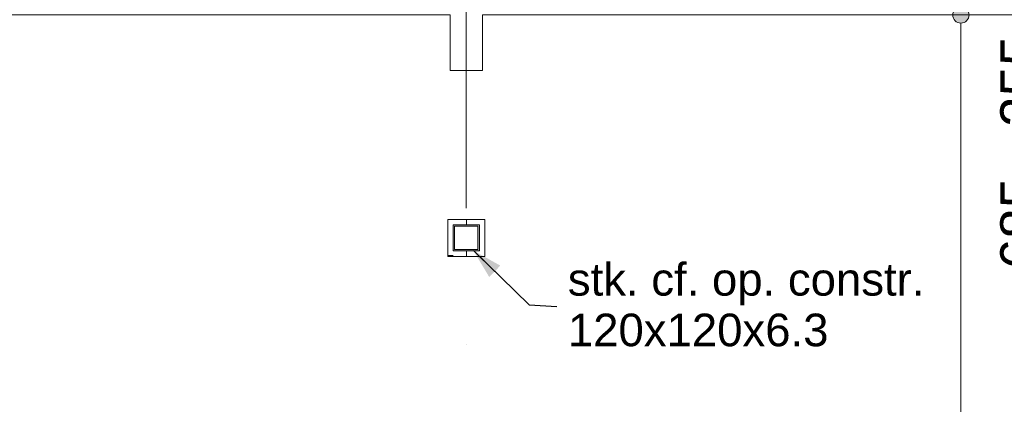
# Model space of a CAD drawing. Header units: millimetres. Extents: x -54205 to 167969, y -3415 to 61516.
# Tile 145 of 239: x 33944 to 38477, y 25716 to 27484. Entities that reach past the tile are written whole.
import ezdxf
from ezdxf.enums import TextEntityAlignment as Align

# ---------------------------------------------------------------- set-up
doc = ezdxf.new("R2010")
doc.units = ezdxf.units.MM
doc.header["$MEASUREMENT"] = 0
doc.linetypes.add('streep-punt', pattern=[2500, 1250, -625, 0, -625])
for name, color, linetype in [('22 C Binnenwanden te slopen', 7, 'Continuous'), ('Maatvoering 1_ 100', 7, 'Continuous'), ('Maatvoering 1_ 100 2D arcering', 7, 'Continuous'), ('New_22 NC Binnenwanden', 7, 'Continuous'), ('New_22 NC Binnenwanden Doorsnede-arcering', 7, 'Continuous'), ('New_28 Draagconstructies - kolom', 7, 'Continuous'), ('New_28 Draagconstructies - kolom Doorsnede-arcering', 7, 'Continuous'), ('New_Maatvoering 1_ 100', 7, 'Continuous'), ('New_Maatvoering 1_ 100 2D arcering', 7, 'Continuous'), ('New_Ruimtefuncties Zone omranding', 7, 'Continuous'), ('Stramien', 7, 'Continuous')]:
    doc.layers.add(name, color=color, linetype=linetype)
doc.styles.add('GENERATED_STYLE_1', font='arial.ttf')
doc.styles.add('GENERATED_STYLE_2', font='arial.ttf')
doc.dimstyles.new('GENERATED_STYLE__1', dxfattribs={"dimtxt": 250, "dimasz": 142.5, "dimexe": 0.18, "dimexo": 0.0625, "dimgap": 0, "dimtad": 1, "dimtih": 1, "dimtoh": 1, "dimdec": 0, "dimzin": 0, "dimdsep": 46, "dimtxsty": 'GENERATED_STYLE_2', "dimblk": 'ARROWHEAD_11', "dimblk1": 'ARROWHEAD_11', "dimblk2": 'ARROWHEAD_11', "dimcen": 0.09, "dimse1": 1, "dimse2": 1, "dimclrd": 1, "dimclre": 1, "dimclrt": 2, "dimadec": 1, "dimazin": 0, "dimtfac": 1, "dimtdec": 4, "dimtmove": 0, "dimatfit": 3, "dimfxl": 1, "dimtolj": 1, "dimtzin": 0, "dimarcsym": 0})
doc.dimstyles.new('GENERATED_STYLE__12', dxfattribs={"dimtxt": 0.18, "dimasz": 136.8, "dimexe": 0.18, "dimexo": 0.0625, "dimgap": 0, "dimtad": 0, "dimtih": 1, "dimtoh": 1, "dimdec": 4, "dimzin": 0, "dimdsep": 46, "dimcen": 0.09, "dimadec": 0, "dimazin": 0, "dimtfac": 1, "dimtdec": 4, "dimtmove": 0, "dimatfit": 3, "dimldrblk": 'ARROWHEAD_5', "dimfxl": 1, "dimtolj": 1, "dimtzin": 0, "dimarcsym": 0})
doc.dimstyles.new('GENERATED_STYLE__4', dxfattribs={"dimtxt": 250, "dimasz": 142.5, "dimexe": 0.18, "dimexo": 0.0625, "dimgap": 0, "dimtad": 1, "dimdec": 0, "dimzin": 0, "dimdsep": 46, "dimtxsty": 'GENERATED_STYLE_2', "dimblk": 'ARROWHEAD_11', "dimblk1": 'ARROWHEAD_11', "dimblk2": 'ARROWHEAD_11', "dimcen": 0.09, "dimse1": 1, "dimse2": 1, "dimclrd": 1, "dimclre": 1, "dimclrt": 2, "dimadec": 1, "dimazin": 0, "dimtfac": 1, "dimtdec": 4, "dimtmove": 0, "dimatfit": 3, "dimfxl": 1, "dimtolj": 1, "dimtzin": 0, "dimarcsym": 0})
doc.dimstyles.new('GENERATED_STYLE__7', dxfattribs={"dimtxt": 179.999995, "dimasz": 142.5, "dimexe": 0.18, "dimexo": 0.0625, "dimgap": 0, "dimtad": 1, "dimdec": 0, "dimzin": 0, "dimdsep": 46, "dimtxsty": 'GENERATED_STYLE_1', "dimblk": 'ARROWHEAD_11', "dimblk1": 'ARROWHEAD_11', "dimblk2": 'ARROWHEAD_11', "dimcen": 0.09, "dimse1": 1, "dimse2": 1, "dimclrd": 1, "dimclre": 1, "dimclrt": 2, "dimadec": 1, "dimazin": 0, "dimtfac": 1, "dimtdec": 4, "dimtmove": 0, "dimatfit": 3, "dimfxl": 1, "dimtolj": 1, "dimtzin": 0, "dimarcsym": 0})
doc.dimstyles.new('GENERATED_STYLE__9', dxfattribs={"dimtxt": 179.999995, "dimasz": 142.5, "dimexe": 0.18, "dimexo": 0.0625, "dimgap": 0, "dimtad": 1, "dimdec": 0, "dimzin": 0, "dimdsep": 46, "dimtxsty": 'GENERATED_STYLE_1', "dimblk": 'ARROWHEAD_11', "dimblk1": 'ARROWHEAD_11', "dimblk2": 'ARROWHEAD_11', "dimcen": 0.09, "dimse1": 1, "dimse2": 1, "dimclrd": 1, "dimclre": 1, "dimclrt": 2, "dimadec": 1, "dimazin": 0, "dimtfac": 1, "dimtdec": 4, "dimtmove": 2, "dimatfit": 3, "dimfxl": 1, "dimtolj": 1, "dimtzin": 0, "dimarcsym": 0})
pattern_1 = [(1e-14, (0, 0), (0, 200), [])]
pattern_2 = [(270, (0, 0), (200, 0), [])]
pattern_3 = [(90, (0, 0), (-200, 0), [])]

# ---------------------------------------------------------------- blocks, each defined once
blk = doc.blocks.new('Wall_204_1', base_point=(36000, 27250.9))
at = {"layer": '22 C Binnenwanden te slopen', "color": 1, "linetype": 'Continuous', "lineweight": 0, "flags": 128}
for points in [[(35925, 27505.9), (35925, 27250.9)], [(36075, 27250.9), (36075, 27505.9)], [(35925, 27250.9), (36075, 27250.9)]]:
    blk.add_lwpolyline(points, dxfattribs=at)
blk = doc.blocks.new('Wall_380_1', base_point=(35915, 26395.6))
at = {"layer": 'New_22 NC Binnenwanden Doorsnede-arcering', "linetype": 'Continuous', "lineweight": 0, "true_color": 0x000000}
h = blk.add_hatch(dxfattribs=at)
h.set_pattern_fill('930_Lijnen_vert_200_0001', color=18, style=0, pattern_type=2)
h.set_pattern_definition(pattern_1)
h.paths.add_polyline_path([(35940, 26565.6), (35915, 26565.6), (35940, 26540.6)])
h = blk.add_hatch(dxfattribs=at)
h.set_pattern_fill('930_Lijnen_vert_200_0001', color=18, style=0, pattern_type=2)
h.set_pattern_definition(pattern_1)
h.paths.add_polyline_path([(35940, 26540.6), (35915, 26565.6), (35915, 26540.6)])
h = blk.add_hatch(dxfattribs=at)
h.set_pattern_fill('930_Lijnen_vert_200_0001', color=18, style=0, pattern_type=2)
h.set_pattern_definition(pattern_1)
h.paths.add_polyline_path([(35940, 26420.6), (35940, 26540.6), (35915, 26540.6), (35915, 26420.6)])
h = blk.add_hatch(dxfattribs=at)
h.set_pattern_fill('930_Lijnen_vert_200_0001', color=18, style=0, pattern_type=2)
h.set_pattern_definition(pattern_1)
h.paths.add_polyline_path([(35940, 26420.6), (35915, 26395.6), (35940, 26395.6)])
h = blk.add_hatch(dxfattribs=at)
h.set_pattern_fill('930_Lijnen_vert_200_0001', color=18, style=0, pattern_type=2)
h.set_pattern_definition(pattern_1)
h.paths.add_polyline_path([(35915, 26420.6), (35915, 26395.6), (35940, 26420.6)])
at = {"layer": 'New_22 NC Binnenwanden', "color": 1, "linetype": 'Continuous', "lineweight": 0, "flags": 128}
for points in [[(35915, 26565.6), (35940, 26565.6)], [(35915, 26565.6), (35915, 26395.6)], [(35940, 26420.6), (35940, 26540.6)], [(35915, 26395.6), (35940, 26395.6)]]:
    blk.add_lwpolyline(points, dxfattribs=at)
blk = doc.blocks.new('Wall_381_1', base_point=(35915, 26565.6))
at = {"layer": 'New_22 NC Binnenwanden Doorsnede-arcering', "linetype": 'Continuous', "lineweight": 0, "true_color": 0x000000}
h = blk.add_hatch(dxfattribs=at)
h.set_pattern_fill('930_Lijnen_vert_200_0001', color=18, style=0, pattern_type=2)
h.set_pattern_definition(pattern_2)
h.paths.add_polyline_path([(35940, 26540.6), (36060, 26540.6), (36060, 26565.6), (35940, 26565.6)])
h = blk.add_hatch(dxfattribs=at)
h.set_pattern_fill('930_Lijnen_vert_200_0001', color=18, style=0, pattern_type=2)
h.set_pattern_definition(pattern_2)
h.paths.add_polyline_path([(36060, 26540.6), (36085, 26540.6), (36085, 26565.6)])
h = blk.add_hatch(dxfattribs=at)
h.set_pattern_fill('930_Lijnen_vert_200_0001', color=18, style=0, pattern_type=2)
h.set_pattern_definition(pattern_2)
h.paths.add_polyline_path([(36060, 26540.6), (36085, 26565.6), (36060, 26565.6)])
at = {"layer": 'New_22 NC Binnenwanden', "color": 1, "linetype": 'Continuous', "lineweight": 0, "flags": 128}
for points in [[(36085, 26565.6), (35940, 26565.6)], [(36085, 26565.6), (36085, 26540.6)], [(35940, 26540.6), (36060, 26540.6)]]:
    blk.add_lwpolyline(points, dxfattribs=at)
blk = doc.blocks.new('Wall_382_1', base_point=(35915, 26395.6))
at = {"layer": 'New_22 NC Binnenwanden Doorsnede-arcering', "linetype": 'Continuous', "lineweight": 0, "true_color": 0x000000}
h = blk.add_hatch(dxfattribs=at)
h.set_pattern_fill('930_Lijnen_vert_200_0001', color=18, style=0, pattern_type=2)
h.set_pattern_definition(pattern_3)
h.paths.add_polyline_path([(36060, 26420.6), (35940, 26420.6), (35940, 26395.6), (36060, 26395.6)])
h = blk.add_hatch(dxfattribs=at)
h.set_pattern_fill('930_Lijnen_vert_200_0001', color=18, style=0, pattern_type=2)
h.set_pattern_definition(pattern_3)
h.paths.add_polyline_path([(36060, 26420.6), (36085, 26395.6), (36085, 26420.6)])
h = blk.add_hatch(dxfattribs=at)
h.set_pattern_fill('930_Lijnen_vert_200_0001', color=18, style=0, pattern_type=2)
h.set_pattern_definition(pattern_3)
h.paths.add_polyline_path([(36060, 26420.6), (36060, 26395.6), (36085, 26395.6)])
at = {"layer": 'New_22 NC Binnenwanden', "color": 1, "linetype": 'Continuous', "lineweight": 0, "flags": 128}
for points in [[(36060, 26420.6), (35940, 26420.6)], [(35940, 26395.6), (36085, 26395.6)], [(36085, 26395.6), (36085, 26420.6)]]:
    blk.add_lwpolyline(points, dxfattribs=at)
blk = doc.blocks.new('Wall_383_1', base_point=(36085, 26395.6))
at = {"layer": 'New_22 NC Binnenwanden Doorsnede-arcering', "linetype": 'Continuous', "lineweight": 0, "true_color": 0x000000}
h = blk.add_hatch(dxfattribs=at)
h.set_pattern_fill('930_Lijnen_vert_200_0001', color=18, style=0, pattern_type=2)
h.set_pattern_definition([(180, (0, 0), (0, 200), [])])
h.paths.add_polyline_path([(36060, 26540.6), (36060, 26420.6), (36085, 26420.6), (36085, 26540.6)])
at = {"layer": 'New_22 NC Binnenwanden', "color": 1, "linetype": 'Continuous', "lineweight": 0, "flags": 128}
for points in [[(36060, 26540.6), (36060, 26420.6)], [(36085, 26420.6), (36085, 26540.6)]]:
    blk.add_lwpolyline(points, dxfattribs=at)
blk = doc.blocks.new('Standard grid marker')
at = {"layer": 'Stramien', "color": 1, "linetype": 'streep-punt', "lineweight": 0}
blk.add_line((1000, 0), (61400.2, 0), dxfattribs=at)
at = {"layer": 'Stramien', "color": 2, "lineweight": 0, "style": 'GENERATED_STYLE_1'}
for tag, p in [('AC_MarkerText_1_0', (-245, -80)), ('AC_MarkerText_1_1', (63155.2, -80))]:
    blk.add_attdef(tag, text='', height=350, rotation=270, dxfattribs=at).set_placement(p, align=Align.TOP_CENTER)
blk = doc.blocks.new('*D1253')
at = {"layer": 'Maatvoering 1_ 100 2D arcering', "linetype": 'Continuous', "lineweight": 0}
for points in [[(64027.5, 56215.9), (64030.4, 56201.6), (64038.5, 56189.4), (64050.6, 56181.3), (64065, 56178.4), (64079.4, 56181.3), (64091.5, 56189.4), (64099.6, 56201.6), (64102.5, 56215.9), (64099.6, 56230.3), (64091.5, 56242.4), (64079.4, 56250.6), (64065, 56253.4), (64050.6, 56250.6), (64038.5, 56242.4), (64030.4, 56230.3)], [(64027.5, 3115.7), (64030.4, 3101.3), (64038.5, 3089.2), (64050.6, 3081), (64065, 3078.2), (64079.4, 3081), (64091.5, 3089.2), (64099.6, 3101.3), (64102.5, 3115.7), (64099.6, 3130), (64091.5, 3142.2), (64079.4, 3150.3), (64065, 3153.2), (64050.6, 3150.3), (64038.5, 3142.2), (64030.4, 3130)]]:
    blk.add_hatch(color=1, dxfattribs=at).paths.add_polyline_path(points)
at = {"layer": 'Maatvoering 1_ 100', "color": 1, "linetype": 'Continuous', "lineweight": 0}
for p, q in [((64065, 56253.4), (64065, 56290.9)), ((64027.5, 56215.9), (63924.4, 56215.9)), ((64205.6, 56215.9), (64102.5, 56215.9)), ((64065, 3153.2), (64065, 56178.4)), ((64027.5, 3115.7), (63924.4, 3115.7)), ((64205.6, 3115.7), (64102.5, 3115.7)), ((64065, 3040.7), (64065, 3078.2))]:
    blk.add_line(p, q, dxfattribs=at)
for centre in [(64065, 56215.9), (64065, 3115.7)]:
    blk.add_circle(centre, 37.5, dxfattribs=at)
at = {"layer": 'Maatvoering 1_ 100', "color": 2, "lineweight": 0, "insert": (64015, 29141.5), "char_height": 250, "attachment_point": 7, "rotation": 90, "style": 'GENERATED_STYLE_2'}
blk.add_mtext('\\A1;{\\pql;\\fArial|b1|i0|c0|p0;\\W1.000000;53.100}', dxfattribs=at)
blk = doc.blocks.new('ARROWHEAD_11')
at = {"color": 0, "linetype": 'Continuous', "lineweight": 0}
blk.add_line((0, 0), (-1, 0), dxfattribs=at)
at = {"color": 0, "linetype": 'Continuous', "lineweight": 0, "const_width": 0.25, "flags": 128}
blk.add_lwpolyline([(-0.125, 0, 1), (0.125, 0, 1)], format="xyb", close=True, dxfattribs=at)
blk = doc.blocks.new('*D1270')
at = {"layer": 'New_Maatvoering 1_ 100 2D arcering', "linetype": 'Continuous', "lineweight": 0}
for points in [[(62027.5, 56215.9), (62030.4, 56201.6), (62038.5, 56189.4), (62050.6, 56181.3), (62065, 56178.4), (62079.4, 56181.3), (62091.5, 56189.4), (62099.6, 56201.6), (62102.5, 56215.9), (62099.6, 56230.3), (62091.5, 56242.4), (62079.4, 56250.6), (62065, 56253.4), (62050.6, 56250.6), (62038.5, 56242.4), (62030.4, 56230.3)], [(62027.5, 25860.9), (62030.4, 25846.5), (62038.5, 25834.4), (62050.6, 25826.3), (62065, 25823.4), (62079.4, 25826.3), (62091.5, 25834.4), (62099.6, 25846.5), (62102.5, 25860.9), (62099.6, 25875.2), (62091.5, 25887.4), (62079.4, 25895.5), (62065, 25898.4), (62050.6, 25895.5), (62038.5, 25887.4), (62030.4, 25875.2)]]:
    blk.add_hatch(color=1, dxfattribs=at).paths.add_polyline_path(points)
at = {"layer": 'New_Maatvoering 1_ 100', "color": 1, "linetype": 'Continuous', "lineweight": 0}
for p, q in [((62065, 56253.4), (62065, 56290.9)), ((62027.5, 56215.9), (61924.4, 56215.9)), ((62205.6, 56215.9), (62102.5, 56215.9)), ((62065, 25898.4), (62065, 56178.4)), ((62027.5, 25860.9), (61924.4, 25860.9)), ((62205.6, 25860.9), (62102.5, 25860.9)), ((62065, 25785.9), (62065, 25823.4))]:
    blk.add_line(p, q, dxfattribs=at)
for centre in [(62065, 56215.9), (62065, 25860.9)]:
    blk.add_circle(centre, 37.5, dxfattribs=at)
at = {"layer": 'New_Maatvoering 1_ 100', "color": 2, "lineweight": 0, "insert": (62029, 40660.9), "char_height": 180, "attachment_point": 7, "rotation": 90, "style": 'GENERATED_STYLE_1'}
blk.add_mtext('\\A1;{\\pql;\\fArial|b0|i0|c0|p0;\\W1.000000;30.355}', dxfattribs=at)
blk = doc.blocks.new('*D1271')
at = {"layer": 'New_Maatvoering 1_ 100 2D arcering', "linetype": 'Continuous', "lineweight": 0}
for points in [[(61527.5, 27780.9), (61530.4, 27766.6), (61538.5, 27754.4), (61550.6, 27746.3), (61565, 27743.4), (61579.4, 27746.3), (61591.5, 27754.4), (61599.6, 27766.6), (61602.5, 27780.9), (61599.6, 27795.3), (61591.5, 27807.4), (61579.4, 27815.6), (61565, 27818.4), (61550.6, 27815.6), (61538.5, 27807.4), (61530.4, 27795.3)], [(61527.5, 25860.9), (61530.4, 25846.5), (61538.5, 25834.4), (61550.6, 25826.3), (61565, 25823.4), (61579.4, 25826.3), (61591.5, 25834.4), (61599.6, 25846.5), (61602.5, 25860.9), (61599.6, 25875.2), (61591.5, 25887.4), (61579.4, 25895.5), (61565, 25898.4), (61550.6, 25895.5), (61538.5, 25887.4), (61530.4, 25875.2)]]:
    blk.add_hatch(color=1, dxfattribs=at).paths.add_polyline_path(points)
at = {"layer": 'New_Maatvoering 1_ 100', "color": 1, "linetype": 'Continuous', "lineweight": 0}
for p, q in [((61527.5, 27780.9), (61424.4, 27780.9)), ((61565, 25898.4), (61565, 27743.4)), ((61705.6, 27780.9), (61602.5, 27780.9)), ((61527.5, 25860.9), (61424.4, 25860.9)), ((61705.6, 25860.9), (61602.5, 25860.9)), ((61565, 25785.9), (61565, 25823.4))]:
    blk.add_line(p, q, dxfattribs=at)
for centre in [(61565, 27780.9), (61565, 25860.9)]:
    blk.add_circle(centre, 37.5, dxfattribs=at)
at = {"layer": 'New_Maatvoering 1_ 100', "color": 2, "lineweight": 0, "insert": (61529, 26512), "char_height": 180, "attachment_point": 7, "rotation": 90, "style": 'GENERATED_STYLE_1'}
blk.add_mtext('\\A1;{\\pql;\\fArial|b0|i0|c0|p0;\\W1.000000;1.920}', dxfattribs=at)
blk = doc.blocks.new('*D1276')
at = {"layer": 'Maatvoering 1_ 100 2D arcering', "linetype": 'Continuous', "lineweight": 0}
for points in [[(-1137.6, 60015.9), (-1134.7, 60001.6), (-1126.6, 59989.4), (-1114.4, 59981.3), (-1100.1, 59978.4), (-1085.7, 59981.3), (-1073.6, 59989.4), (-1065.4, 60001.6), (-1062.6, 60015.9), (-1065.4, 60030.3), (-1073.6, 60042.4), (-1085.7, 60050.6), (-1100.1, 60053.4), (-1114.4, 60050.6), (-1126.6, 60042.4), (-1134.7, 60030.3)], [(57892.5, 60015.9), (57895.4, 60001.6), (57903.5, 59989.4), (57915.6, 59981.3), (57930, 59978.4), (57944.4, 59981.3), (57956.5, 59989.4), (57964.6, 60001.6), (57967.5, 60015.9), (57964.6, 60030.3), (57956.5, 60042.4), (57944.4, 60050.6), (57930, 60053.4), (57915.6, 60050.6), (57903.5, 60042.4), (57895.4, 60030.3)]]:
    blk.add_hatch(color=1, dxfattribs=at).paths.add_polyline_path(points)
at = {"layer": 'Maatvoering 1_ 100', "color": 1, "linetype": 'Continuous', "lineweight": 0}
for p, q in [((-1100.1, 60053.4), (-1100.1, 60156.5)), ((57930, 60053.4), (57930, 60156.5)), ((-1100.1, 59875.3), (-1100.1, 59978.4)), ((-1062.6, 60015.9), (57892.5, 60015.9)), ((57930, 59875.3), (57930, 59978.4)), ((57967.5, 60015.9), (58005, 60015.9))]:
    blk.add_line(p, q, dxfattribs=at)
for centre in [(-1100.1, 60015.9), (57930, 60015.9)]:
    blk.add_circle(centre, 37.5, dxfattribs=at)
at = {"layer": 'Maatvoering 1_ 100', "color": 2, "lineweight": 0, "insert": (27890.6, 60065.9), "char_height": 250, "attachment_point": 7, "style": 'GENERATED_STYLE_2'}
blk.add_mtext('\\A1;{\\pql;\\fArial|b1|i0|c0|p0;\\W1.000000;59.030}', dxfattribs=at)
blk = doc.blocks.new('*D1493')
at = {"layer": 'New_Maatvoering 1_ 100 2D arcering', "linetype": 'Continuous', "lineweight": 0}
for points in [[(38239.4, 27505.9), (38242.3, 27491.6), (38250.4, 27479.4), (38262.6, 27471.3), (38276.9, 27468.4), (38291.3, 27471.3), (38303.4, 27479.4), (38311.6, 27491.6), (38314.4, 27505.9), (38311.6, 27520.3), (38303.4, 27532.4), (38291.3, 27540.6), (38276.9, 27543.4), (38262.6, 27540.6), (38250.4, 27532.4), (38242.3, 27520.3)], [(38239.4, 20105.9), (38242.3, 20091.6), (38250.4, 20079.4), (38262.6, 20071.3), (38276.9, 20068.4), (38291.3, 20071.3), (38303.4, 20079.4), (38311.6, 20091.6), (38314.4, 20105.9), (38311.6, 20120.3), (38303.4, 20132.4), (38291.3, 20140.6), (38276.9, 20143.4), (38262.6, 20140.6), (38250.4, 20132.4), (38242.3, 20120.3)]]:
    blk.add_hatch(color=1, dxfattribs=at).paths.add_polyline_path(points)
at = {"layer": 'New_Maatvoering 1_ 100', "color": 1, "linetype": 'Continuous', "lineweight": 0}
for p, q in [((38276.9, 27543.4), (38276.9, 27580.9)), ((38239.4, 27505.9), (38136.3, 27505.9)), ((38417.5, 27505.9), (38314.4, 27505.9)), ((38276.9, 20143.4), (38276.9, 27468.4)), ((38239.4, 20105.9), (38136.3, 20105.9)), ((38417.5, 20105.9), (38314.4, 20105.9))]:
    blk.add_line(p, q, dxfattribs=at)
for centre in [(38276.9, 27505.9), (38276.9, 20105.9)]:
    blk.add_circle(centre, 37.5, dxfattribs=at)
at = {"layer": 'New_Maatvoering 1_ 100', "color": 2, "lineweight": 0, "char_height": 180, "attachment_point": 7, "rotation": 90, "style": 'GENERATED_STYLE_1'}
for s, insert in [('\\A1;{\\pql;\\fArial|b0|i0|c0|p0;\\W1.000000;7.400}', (38240.9, 23497)), ('\\A1;{\\pql;\\fArial|b0|i0|c0|p0;\\W1.000000;100}', (38240.9, 20143.4))]:
    blk.add_mtext(s, dxfattribs=dict(at, insert=insert))
blk = doc.blocks.new('*D1501')
at = {"layer": 'New_Maatvoering 1_ 100 2D arcering', "linetype": 'Continuous', "lineweight": 0}
for points in [[(38639.4, 26565.9), (38642.3, 26551.6), (38650.4, 26539.4), (38662.6, 26531.3), (38676.9, 26528.4), (38691.3, 26531.3), (38703.4, 26539.4), (38711.6, 26551.6), (38714.4, 26565.9), (38711.6, 26580.3), (38703.4, 26592.4), (38691.3, 26600.6), (38676.9, 26603.4), (38662.6, 26600.6), (38650.4, 26592.4), (38642.3, 26580.3)], [(38639.4, 21620.9), (38642.3, 21606.6), (38650.4, 21594.4), (38662.6, 21586.3), (38676.9, 21583.4), (38691.3, 21586.3), (38703.4, 21594.4), (38711.6, 21606.6), (38714.4, 21620.9), (38711.6, 21635.3), (38703.4, 21647.4), (38691.3, 21655.6), (38676.9, 21658.4), (38662.6, 21655.6), (38650.4, 21647.4), (38642.3, 21635.3)]]:
    blk.add_hatch(color=1, dxfattribs=at).paths.add_polyline_path(points)
at = {"layer": 'New_Maatvoering 1_ 100', "color": 1, "linetype": 'Continuous', "lineweight": 0}
for p, q in [((38639.4, 26565.9), (38536.3, 26565.9)), ((38817.5, 26565.9), (38714.4, 26565.9)), ((38676.9, 21658.4), (38676.9, 26528.4)), ((38639.4, 21620.9), (38536.3, 21620.9)), ((38817.5, 21620.9), (38714.4, 21620.9))]:
    blk.add_line(p, q, dxfattribs=at)
for centre in [(38676.9, 26565.9), (38676.9, 21620.9)]:
    blk.add_circle(centre, 37.5, dxfattribs=at)
at = {"layer": 'New_Maatvoering 1_ 100', "color": 2, "lineweight": 0, "char_height": 180, "attachment_point": 7, "rotation": 90, "style": 'GENERATED_STYLE_1'}
for s, insert in [('\\A1;{\\pql;\\fArial|b0|i0|c0|p0;\\W1.000000;685}', (38640.9, 26337.2)), ('\\A1;{\\pql;\\fArial|b0|i0|c0|p0;\\W1.000000;4.945}', (38640.9, 23784.5))]:
    blk.add_mtext(s, dxfattribs=dict(at, insert=insert))
blk = doc.blocks.new('*D1502')
at = {"layer": 'New_Maatvoering 1_ 100 2D arcering', "linetype": 'Continuous', "lineweight": 0}
for points in [[(38639.4, 27250.9), (38642.3, 27236.6), (38650.4, 27224.4), (38662.6, 27216.3), (38676.9, 27213.4), (38691.3, 27216.3), (38703.4, 27224.4), (38711.6, 27236.6), (38714.4, 27250.9), (38711.6, 27265.3), (38703.4, 27277.4), (38691.3, 27285.6), (38676.9, 27288.4), (38662.6, 27285.6), (38650.4, 27277.4), (38642.3, 27265.3)], [(38639.4, 26565.9), (38642.3, 26551.6), (38650.4, 26539.4), (38662.6, 26531.3), (38676.9, 26528.4), (38691.3, 26531.3), (38703.4, 26539.4), (38711.6, 26551.6), (38714.4, 26565.9), (38711.6, 26580.3), (38703.4, 26592.4), (38691.3, 26600.6), (38676.9, 26603.4), (38662.6, 26600.6), (38650.4, 26592.4), (38642.3, 26580.3)]]:
    blk.add_hatch(color=1, dxfattribs=at).paths.add_polyline_path(points)
at = {"layer": 'New_Maatvoering 1_ 100', "color": 1, "linetype": 'Continuous', "lineweight": 0}
for p, q in [((38639.4, 27250.9), (38536.3, 27250.9)), ((38817.5, 27250.9), (38714.4, 27250.9)), ((38676.9, 26603.4), (38676.9, 27213.4)), ((38639.4, 26565.9), (38536.3, 26565.9)), ((38817.5, 26565.9), (38714.4, 26565.9))]:
    blk.add_line(p, q, dxfattribs=at)
for centre in [(38676.9, 27250.9), (38676.9, 26565.9)]:
    blk.add_circle(centre, 37.5, dxfattribs=at)
at = {"layer": 'New_Maatvoering 1_ 100', "color": 2, "lineweight": 0, "insert": (38640.9, 26991.2), "char_height": 180, "attachment_point": 7, "rotation": 90, "style": 'GENERATED_STYLE_1'}
blk.add_mtext('\\A1;{\\pql;\\fArial|b0|i0|c0|p0;\\W1.000000;255}', dxfattribs=at)
blk = doc.blocks.new('ARROWHEAD_5')
at = {"linetype": 'Continuous', "lineweight": 0}
blk.add_hatch(color=0, dxfattribs=at).paths.add_polyline_path([(-1, 0.2679), (0, 0), (-1, -0.2679)])
at = {"color": 0, "linetype": 'Continuous', "lineweight": 0}
blk.add_line((0, 0), (-1, 0), dxfattribs=at)
blk = doc.blocks.new('Buis vk warmgew kolom 27')
at = {"layer": 'New_28 Draagconstructies - kolom Doorsnede-arcering', "linetype": 'Continuous', "lineweight": 0, "true_color": 0x000000}
h = blk.add_hatch(color=18, dxfattribs=at)
h.paths.add_polyline_path([(-60, -60), (60, -60), (60, 60), (-60, 60)])
h.paths.add_polyline_path([(-53.7, -53.7), (-53.7, 53.7), (53.7, 53.7), (53.7, -53.7)], flags=0)
at = {"layer": 'New_28 Draagconstructies - kolom', "color": 1, "linetype": 'Continuous', "lineweight": 0}
for p, q in [((60, 60), (-60, 60)), ((-60, 60), (-60, -60)), ((-53.7, -53.7), (-53.7, 53.7)), ((-53.7, 53.7), (53.7, 53.7)), ((53.7, 53.7), (53.7, -53.7)), ((60, -60), (60, 60)), ((-60, -60), (60, -60)), ((53.7, -53.7), (-53.7, -53.7))]:
    blk.add_line(p, q, dxfattribs=at)

msp = doc.modelspace()

# ---------------------------------------------------------------- linework, layer by layer
at = {"layer": 'New_Ruimtefuncties Zone omranding', "color": 9, "linetype": 'Continuous', "lineweight": 0, "flags": 128}
msp.add_lwpolyline([(39525, 27505.9), (36075, 27505.9), (36075, 27250.9), (35925, 27250.9), (35925, 27505.9), (32400, 27505.9), (32400, 25420.9), (32150, 25420.9), (32150, 25760.9), (30525, 25760.9), (30525, 22206.9), (32475, 22206.9), (32475, 20550.9), (32581.1, 20550.9), (32581.1, 20355.9), (35085, 20355.9), (35085, 20580.9), (35185, 20580.9), (35185, 20105.9), (35730, 20105.9), (35730, 20580.9), (36270, 20580.9), (36270, 20105.9), (39425, 20105.9)], dxfattribs=at)

# ---------------------------------------------------------------- block references
at = {"layer": '22 C Binnenwanden te slopen', "color": 1, "lineweight": 0}
msp.add_blockref('Wall_204_1', (36000, 27250.9), dxfattribs=at)
at = {"layer": 'New_22 NC Binnenwanden', "color": 1, "lineweight": 0}
for name, p in [('Wall_380_1', (35915, 26395.6)), ('Wall_381_1', (35915, 26565.6)), ('Wall_383_1', (36085, 26395.6)), ('Wall_382_1', (35915, 26395.6))]:
    msp.add_blockref(name, p, dxfattribs=at)
at = {"layer": 'New_28 Draagconstructies - kolom', "color": 9, "linetype": 'Continuous', "lineweight": 0, "xscale": -1, "zscale": 1000, "rotation": 270}
msp.add_blockref('Buis vk warmgew kolom 27', (36000, 26480.9), dxfattribs=at)
at = {"layer": 'Stramien', "color": 1, "linetype": 'Continuous', "lineweight": 0, "zscale": 1000, "rotation": 90}
msp.add_blockref('Standard grid marker', (36000, -1884.3), dxfattribs=at)

# ---------------------------------------------------------------- texts
at = {"layer": 'New_Maatvoering 1_ 100', "color": 2, "linetype": 'Continuous', "lineweight": 0, "insert": (36467.5, 26172.9), "char_height": 150, "attachment_point": 4, "line_spacing_factor": 0.931352, "style": 'GENERATED_STYLE_1'}
msp.add_mtext('\\A1;{\\pql;\\fArial|b0|i0|c0|p0;\\W1.000000;stk. cf. op. constr.\\P\\pql;\\fArial|b0|i0|c0|p0;\\W1.000000;120x120x\\fArial|b0|i0|c0|p0;\\W1.000000;6.3}', dxfattribs=at)

# ---------------------------------------------------------------- dimensions: what is measured, and where the dimension line sits
at = {"layer": 'Maatvoering 1_ 100', "color": 1, "linetype": 'Continuous', "lineweight": 0}
dim = msp.add_linear_dim(base=(57930, 60015.9), p1=(-1100.1, 19995.8), p2=(57930, 20655.9), dimstyle='GENERATED_STYLE__1', dxfattribs=at)
dim.commit()
dim.dimension.update_dxf_attribs({"geometry": '*D1276', "text_midpoint": (28404.5, 60190.9), "dimtype": 160})
dim = msp.add_linear_dim(base=(64065, 56215.9), p1=(-230, 3115.7), p2=(30236, 56215.9), angle=90, dimstyle='GENERATED_STYLE__4', dxfattribs=at)
dim.commit()
dim.dimension.update_dxf_attribs({"geometry": '*D1253', "text_midpoint": (63890, 29655.4), "dimtype": 160, "text_rotation": 90})
at = {"layer": 'New_Maatvoering 1_ 100', "color": 1, "linetype": 'Continuous', "lineweight": 0}
for base, p1, p2, dimstyle, picture, middle in [((62065, 56215.9), (30236, 25860.9), (30236, 56215.9), 'GENERATED_STYLE__7', '*D1270', (61939, 41030.9)), ((61565, 27780.9), (30236, 25860.9), (30236, 27780.9), 'GENERATED_STYLE__7', '*D1271', (61439, 26813.5)), ((38276.9, 27505.9), (37355, 20105.9), (39462.5, 27505.9), 'GENERATED_STYLE__7', '*D1493', (38150.9, 23798.6)), ((38676.9, 27250.9), (39525, 26565.9), (39525, 27250.9), 'GENERATED_STYLE__9', '*D1502', (38550.9, 26542.7)), ((38676.9, 26565.9), (39525, 21620.9), (39525, 26565.9), 'GENERATED_STYLE__7', '*D1501', (38550.9, 24086.1))]:
    dim = msp.add_linear_dim(base=base, p1=p1, p2=p2, angle=90, dimstyle=dimstyle, dxfattribs=at)
    dim.commit()
    dim.dimension.update_dxf_attribs({"geometry": picture, "text_midpoint": middle, "dimtype": 160, "text_rotation": 90})

# ---------------------------------------------------------------- leaders
at = {"layer": 'New_Maatvoering 1_ 100', "color": 9, "linetype": 'Continuous', "lineweight": 0, "annotation_type": 0, "has_hookline": 1, "hookline_direction": 0, "text_width": 1616.2}
msp.add_leader([(36032.9, 26422.4), (36289.7, 26172.9), (36417.5, 26165.7)], dimstyle='GENERATED_STYLE__12', dxfattribs=at)

doc.saveas('drawing.dxf')
